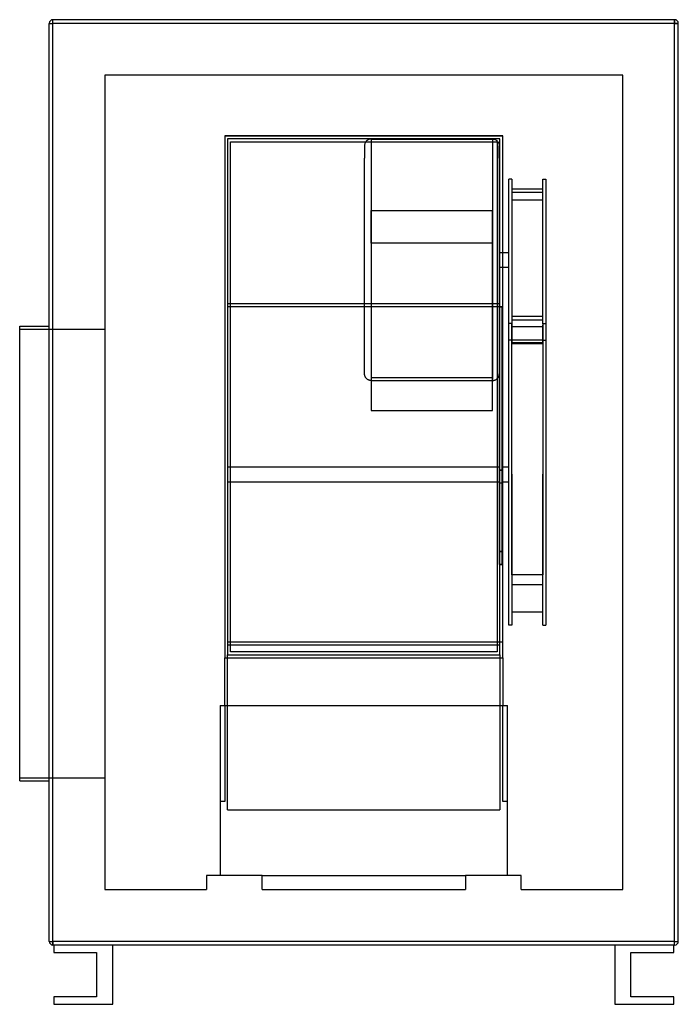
# Model space of a CAD drawing. Header units: millimetres. Extents: x -465 to 425, y -705 to 625.
import ezdxf

# ---------------------------------------------------------------- set-up
doc = ezdxf.new("R2010")
doc.units = ezdxf.units.MM
doc.layers.add('HIDDEN', color=7, linetype='Continuous')
doc.layers.add('THICK', color=7, linetype='Continuous')

msp = doc.modelspace()

# ---------------------------------------------------------------- linework, layer by layer
at = {"layer": 'HIDDEN'}
for p, q in [((-425, 620), (-425, 620)), ((-425, 620), (-420, 620)), ((-420, 625), (-420, 625)), ((-420, 620), (-420, 625)), ((420, 620), (-420, 620)), ((-420, -620), (-420, 620)), ((420, 620), (420, 625)), ((420, 625), (420, 625)), ((420, -620), (420, 620)), ((420, 620), (425, 620)), ((425, 620), (425, 620)), ((-350, 550), (-350, -550)), ((350, 550), (-350, 550)), ((-350, 550), (-350, 550)), ((350, -550), (350, 550)), ((350, 550), (350, 550)), ((-188, 468), (-188, -237)), ((-188, 468), (-188, 468)), ((188, 468), (-188, 468)), ((-188, 468), (188, 468)), ((-188, 468), (188, 468)), ((188, -237), (188, 468)), ((188, 468), (188, 468)), ((-184, 464), (-184, 464)), ((-184, 464), (-184, 464)), ((-180, 460), (-180, 460)), ((1.1, 456), (1, 455.4)), ((1, 455.4), (1, 454.8)), ((1, 454.8), (1, 438)), ((1.2, 456.7), (1.1, 456)), ((1.4, 457.3), (1.2, 456.7)), ((1.6, 457.9), (1.4, 457.3)), ((1.8, 458.5), (1.6, 457.9)), ((2.1, 459.1), (1.8, 458.5)), ((2.4, 459.7), (2.1, 459.1)), ((2.8, 460.2), (2.4, 459.7)), ((3.2, 460.7), (2.8, 460.2)), ((3.7, 461.2), (3.2, 460.7)), ((4.1, 461.6), (3.7, 461.2)), ((4.6, 462), (4.1, 461.6)), ((5.2, 462.4), (4.6, 462)), ((5.7, 462.7), (5.2, 462.4)), ((6.3, 463), (5.7, 462.7)), ((6.9, 463.2), (6.3, 463)), ((7.5, 463.4), (6.9, 463.2)), ((8.1, 463.6), (7.5, 463.4)), ((8.8, 463.7), (8.1, 463.6)), ((9.4, 463.8), (8.8, 463.7)), ((10.1, 463.8), (9.4, 463.8)), ((10.1, 463.8), (10.1, 367.2)), ((10.1, 463.8), (173.9, 463.8)), ((173.9, 463.8), (173.9, 367.2)), ((173.9, 463.8), (174.6, 463.8)), ((174.6, 463.8), (175.2, 463.7)), ((175.2, 463.7), (175.9, 463.6)), ((175.9, 463.6), (176.5, 463.4)), ((176.5, 463.4), (177.1, 463.2)), ((177.1, 463.2), (177.7, 463)), ((177.7, 463), (178.3, 462.7)), ((178.3, 462.7), (178.8, 462.4)), ((178.8, 462.4), (179.4, 462)), ((179.4, 462), (179.9, 461.6)), ((179.9, 461.6), (180.3, 461.2)), ((180, 460), (180, 460)), ((180.3, 461.2), (180.8, 460.7)), ((180.8, 460.7), (181.2, 460.2)), ((181.2, 460.2), (181.6, 459.7)), ((181.6, 459.7), (181.9, 459.1)), ((181.9, 459.1), (182.2, 458.5)), ((182.2, 458.5), (182.4, 457.9)), ((182.4, 457.9), (182.6, 457.3)), ((182.6, 457.3), (182.8, 456.7)), ((182.8, 456.7), (182.9, 456)), ((182.9, 456), (183, 455.4)), ((183, 455.4), (183, 454.8)), ((183, 438), (183, 454.8)), ((184, 464), (184, 464)), ((184, 464), (184, 464)), ((1, 230.8), (1, 438)), ((183, 438), (183, 237.5)), ((196, 251.4), (196, 409.5)), ((200, 409.5), (196, 409.5)), ((200, 409.5), (200, 374.4)), ((242, 374.4), (242, 409.5)), ((242, 409.5), (246, 409.5)), ((246, 409.5), (246, 251.4)), ((242, 396.3), (200, 396.3)), ((200, 392.2), (242, 392.2)), ((10.1, 374.8), (10.1, 137.6)), ((173.9, 374.8), (173.9, 137.6)), ((200, 381), (200, 365.6)), ((242, 381), (200, 381)), ((200, 374.4), (200, 214)), ((200, 374.4), (200, 344.1)), ((242, 365.6), (242, 381)), ((242, 344.1), (242, 376.1)), ((242, 214), (242, 374.4)), ((10.1, 323.3), (10.1, 367.2)), ((10.1, 367.2), (173.9, 367.2)), ((173.9, 323.3), (173.9, 367.2)), ((200, 365.6), (200, 251.4)), ((242, 251.4), (242, 365.6)), ((200, 344.1), (200, 224.4)), ((242, 224.4), (242, 344.1)), ((173.9, 323.3), (10.1, 323.3)), ((10.1, 323.3), (10.1, 97.3)), ((173.9, 97.3), (173.9, 323.3)), ((183, 310.7), (196, 310.7)), ((183, 290.7), (196, 290.7)), ((-184, 241.5), (-180, 241.5)), ((180, 241.5), (184, 241.5)), ((196, 214.8), (196, 251.4)), ((200, 251.4), (200, 211.8)), ((242, 214.8), (242, 251.4)), ((246, 251.4), (246, 214.7)), ((-184, 237.5), (183, 237.5)), ((1, 146.7), (1, 230.8)), ((183, 237.5), (183, 237.3)), ((183, 237.3), (187, 237.3)), ((183, 237.3), (183, 16.7)), ((187, 237.3), (183, 237.3)), ((187, 237.3), (187, 237.5)), ((187, 237.5), (188, 237.5)), ((187, 16.7), (187, 237.3)), ((196, 10.9), (196, 214.8)), ((200, 214.8), (196, 214.8)), ((200, 224.4), (242, 224.4)), ((200, 224.4), (200, 214.8)), ((200, 219.6), (242, 219.6)), ((200, 10.9), (200, 214.8)), ((200, 212.3), (200, 214)), ((242, 214.8), (242, 224.4)), ((242, 214.8), (242, 10.9)), ((242, 214.8), (246, 214.8)), ((242, 214), (242, 212.3)), ((246, 214.8), (246, 10.9)), ((-465, 207), (-350, 207)), ((200, 212.3), (200, 187.8)), ((242, 210.1), (200, 210.1)), ((242, 187.8), (242, 212.3)), ((200, 192), (196, 192)), ((200, 192), (200, 192.7)), ((242, 192.2), (200, 192.2)), ((200, -81.3), (200, 192)), ((200, 10.9), (200, 189.5)), ((200, 189), (242, 189)), ((200, 187.8), (242, 187.8)), ((242, 192.7), (242, 192)), ((242, 192), (242, -81.3)), ((242, 192), (246, 192)), ((242, 187.8), (242, 10.9)), ((1, 146), (1, 146.7)), ((183, 146), (183, 146.7)), ((1.1, 145.4), (1, 146)), ((1.2, 144.8), (1.1, 145.4)), ((1.4, 144.1), (1.2, 144.8)), ((1.6, 143.5), (1.4, 144.1)), ((1.8, 142.9), (1.6, 143.5)), ((2.1, 142.3), (1.8, 142.9)), ((2.4, 141.8), (2.1, 142.3)), ((2.8, 141.3), (2.4, 141.8)), ((3.2, 140.7), (2.8, 141.3)), ((3.7, 140.3), (3.2, 140.7)), ((4.1, 139.8), (3.7, 140.3)), ((4.6, 139.4), (4.1, 139.8)), ((5.2, 139.1), (4.6, 139.4)), ((5.7, 138.7), (5.2, 139.1)), ((6.3, 138.4), (5.7, 138.7)), ((6.9, 138.2), (6.3, 138.4)), ((7.5, 138), (6.9, 138.2)), ((8.1, 137.8), (7.5, 138)), ((8.8, 137.7), (8.1, 137.8)), ((9.4, 137.6), (8.8, 137.7)), ((10.1, 137.6), (9.4, 137.6)), ((173.9, 141.2), (10.1, 141.2)), ((10.1, 137.6), (173.9, 137.6)), ((173.9, 137.6), (174.6, 137.6)), ((174.6, 137.6), (175.2, 137.7)), ((175.2, 137.7), (175.9, 137.8)), ((175.9, 137.8), (176.5, 138)), ((176.5, 138), (177.1, 138.2)), ((177.1, 138.2), (177.7, 138.4)), ((177.7, 138.4), (178.3, 138.7)), ((178.3, 138.7), (178.8, 139.1)), ((178.8, 139.1), (179.4, 139.4)), ((179.4, 139.4), (179.9, 139.8)), ((179.9, 139.8), (180.3, 140.3)), ((180.3, 140.3), (180.8, 140.7)), ((180.8, 140.7), (181.2, 141.3)), ((181.2, 141.3), (181.6, 141.8)), ((181.6, 141.8), (181.9, 142.3)), ((181.9, 142.3), (182.2, 142.9)), ((182.2, 142.9), (182.4, 143.5)), ((182.4, 143.5), (182.6, 144.1)), ((182.6, 144.1), (182.8, 144.8)), ((182.8, 144.8), (182.9, 145.4)), ((182.9, 145.4), (183, 146)), ((10.1, 97.3), (173.9, 97.3)), ((-184, 21), (183, 21)), ((183, 16.7), (187, 16.7)), ((187, 16.7), (183, 16.7)), ((183, 16.7), (183, -93.5)), ((187, 21), (196, 21)), ((187, -93.5), (187, 16.7)), ((-184, 0.9), (183, 0.9)), ((187, 0.9), (196, 0.9)), ((196, -192.9), (196, 10.9)), ((200, 10.9), (200, -192.9)), ((200, -124.9), (200, 10.9)), ((242, 10.9), (242, -124.9)), ((242, -192.9), (242, 10.9)), ((246, 10.9), (246, -192.9)), ((183, -0.6), (187, -0.6)), ((200, -93.3), (200, -81.3)), ((242, -81.3), (242, -93.3)), ((183, -93.5), (187, -93.5)), ((187, -93.5), (183, -93.5)), ((183, -93.5), (183, -110.9)), ((187, -110.9), (187, -93.5)), ((187, -110.9), (183, -110.9)), ((183, -110.9), (187, -110.9)), ((242, -124.9), (200, -124.9)), ((200, -137.8), (242, -137.8)), ((242, -175.3), (200, -175.3)), ((200, -192.9), (196, -192.9)), ((242, -192.9), (246, -192.9)), ((-184, -215.6), (188, -215.6)), ((-184, -219.6), (-180, -219.6)), ((180, -219.6), (184, -219.6)), ((-188, -301.6), (-188, -237)), ((-188, -237), (-188, -237)), ((-188, -237), (188, -237)), ((-184, -442.1), (-184, -233)), ((-184, -233), (-184, -233)), ((-184, -233), (-184, -233)), ((-180, -229), (-180, -229)), ((180, -229), (180, -229)), ((184, -233), (184, -442.1)), ((184, -233), (184, -233)), ((184, -233), (184, -233)), ((188, -237), (188, -301.6)), ((188, -237), (188, -237)), ((-194, -301.6), (-194, -301.6)), ((-194, -301.6), (-194, -301.6)), ((-194, -301.6), (194, -301.6)), ((-194, -301.6), (-194, -531)), ((-188, -301.6), (-188, -301.6)), ((-188, -301.6), (-188, -301.6)), ((-188, -301.6), (-188, -431.1)), ((188, -301.6), (188, -301.6)), ((188, -431.1), (188, -301.6)), ((188, -301.6), (188, -301.6)), ((194, -301.6), (194, -301.6)), ((194, -301.6), (194, -301.6)), ((194, -531), (194, -301.6)), ((-465, -399), (-350, -399)), ((-188, -431.1), (-194, -431.1)), ((194, -431.1), (188, -431.1)), ((-184, -442.1), (184, -442.1)), ((-212.5, -531), (-212.5, -531)), ((-137.5, -531), (-212.5, -531)), ((-212.5, -531), (-212.5, -550)), ((-194, -531), (-194, -531)), ((-137.5, -531), (137.5, -531)), ((-137.5, -531), (-137.5, -531)), ((-137.5, -531), (-137.5, -531)), ((-137.5, -531), (-137.5, -531)), ((-137.5, -550), (-137.5, -531)), ((137.5, -531), (137.5, -531)), ((212.5, -531), (137.5, -531)), ((137.5, -531), (137.5, -550)), ((137.5, -531), (137.5, -531)), ((137.5, -531), (137.5, -531)), ((194, -531), (194, -531)), ((212.5, -550), (212.5, -531)), ((212.5, -531), (212.5, -531)), ((-350, -550), (-212.5, -550)), ((-350, -550), (-350, -550)), ((-212.5, -550), (-212.5, -550)), ((-137.5, -550), (-137.5, -550)), ((-137.5, -550), (137.5, -550)), ((137.5, -550), (137.5, -550)), ((212.5, -550), (350, -550)), ((212.5, -550), (212.5, -550)), ((350, -550), (350, -550)), ((-425, -620), (-420, -620)), ((-425, -620), (-425, -620)), ((420, -620), (-420, -620)), ((-420, -625), (-420, -620)), ((-420, -625), (-420, -625)), ((-419, -625), (-419, -625)), ((-419, -625), (-419, -625)), ((-419, -625), (-419, -625)), ((-339, -625), (-339, -625)), ((-339, -625), (-339, -625)), ((-339, -625), (-339, -625)), ((339, -625), (339, -625)), ((339, -625), (339, -625)), ((339, -625), (339, -625)), ((419, -625), (419, -625)), ((419, -625), (419, -625)), ((419, -625), (419, -625)), ((420, -625), (420, -620)), ((420, -620), (425, -620)), ((420, -625), (420, -625)), ((425, -620), (425, -620)), ((-419, -635), (-419, -635)), ((-361, -635), (-361, -635)), ((361, -635), (361, -635)), ((419, -635), (419, -635)), ((-419, -695), (-419, -695)), ((-361, -695), (-361, -695)), ((361, -695), (361, -695)), ((419, -695), (419, -695)), ((-419, -705), (-419, -705)), ((-339, -705), (-339, -705)), ((339, -705), (339, -705)), ((419, -705), (419, -705))]:
    msp.add_line(p, q, dxfattribs=at)
at = {"layer": 'THICK'}
for p, q in [((-425, 620), (-420, 620)), ((-425, -620), (-425, 620)), ((-420, 620), (-420, 625)), ((420, 625), (-420, 625)), ((420, 620), (-420, 620)), ((-420, -620), (-420, 620)), ((420, 625), (420, 620)), ((425, 620), (420, 620)), ((420, -620), (420, 620)), ((425, -620), (425, 620)), ((-184, 464), (-184, -233)), ((184, 464), (-184, 464)), ((-180, 460), (180, 460)), ((-180, -229), (-180, 460)), ((180, 460), (180, -229)), ((184, -233), (184, 464)), ((-180, 241.5), (180, 241.5)), ((-465, -96), (-465, 211)), ((-465, 211), (-425, 211)), ((-465, -403), (-465, -96)), ((-180, -219.6), (180, -219.6)), ((-184, -233), (184, -233)), ((180, -229), (-180, -229)), ((-465, -403), (-425, -403)), ((-425, -620), (-420, -620)), ((420, -620), (-420, -620)), ((-420, -620), (-420, -625)), ((-419, -625), (-420, -625)), ((-419, -625), (-419, -635)), ((-339, -625), (-419, -625)), ((-339, -705), (-339, -625)), ((339, -625), (-339, -625)), ((339, -625), (339, -705)), ((419, -625), (339, -625)), ((420, -625), (419, -625)), ((419, -635), (419, -625)), ((420, -625), (420, -620)), ((420, -620), (425, -620)), ((-419, -635), (-361, -635)), ((-361, -635), (-361, -695)), ((361, -635), (419, -635)), ((361, -695), (361, -635)), ((-361, -695), (-419, -695)), ((-419, -695), (-419, -705)), ((419, -695), (361, -695)), ((419, -705), (419, -695)), ((-419, -705), (-339, -705)), ((339, -705), (419, -705))]:
    msp.add_line(p, q, dxfattribs=at)
for centre, start, end in [((-420, 620), 90, 180), ((420, 620), 0, 90), ((-420, -620), 180, 270), ((420, -620), 270, 0)]:
    msp.add_arc(centre, 5, start, end, dxfattribs=at)

doc.saveas('drawing.dxf')
